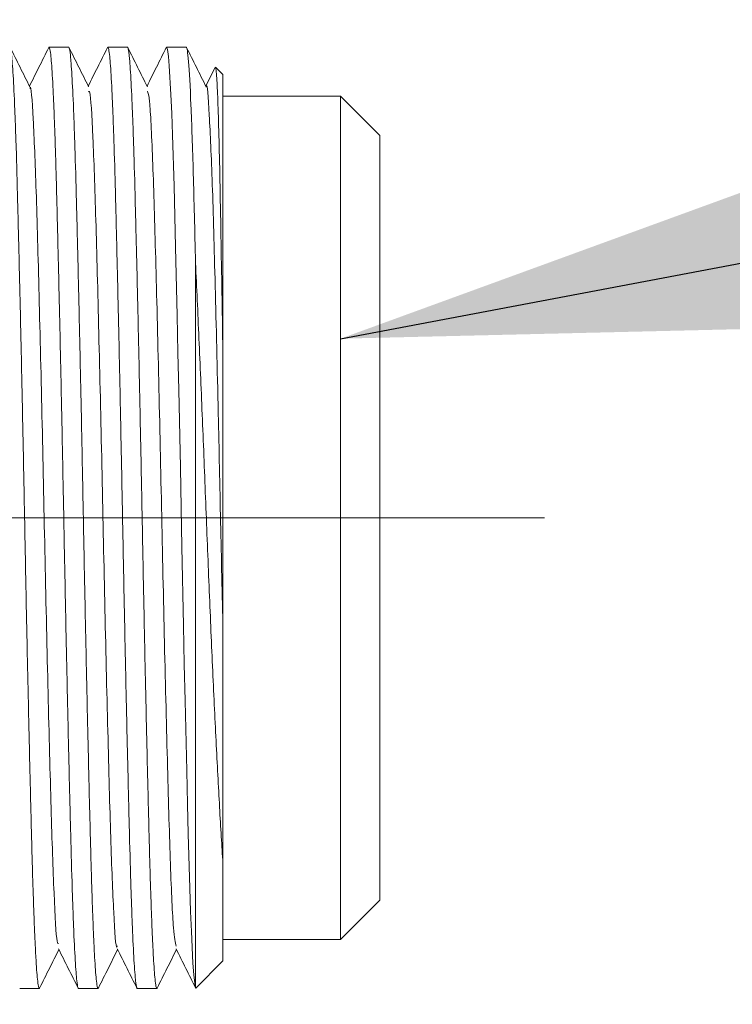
# Model space of a CAD drawing. Header units: millimetres. Extents: x 0 to 420, y 0 to 297.
# Tile 16 of 64: x 168.91 to 173.45, y 106.88 to 113.16. Entities that reach past the tile are written whole.
import ezdxf

# ---------------------------------------------------------------- set-up
doc = ezdxf.new("R2010")
doc.units = ezdxf.units.MM
doc.linetypes.add('CENTERX2', pattern=[20.32, 12.7, -2.54, 2.54, -2.54])
doc.styles.add('SLDTEXTSTYLE0', font='TXT', dxfattribs={"width": 0.75})
doc.dimstyles.new('SLDDIMSTYLE0', dxfattribs={"dimtxt": 3.5, "dimasz": 3.302, "dimexe": 0, "dimexo": 0.0625, "dimgap": 0.875, "dimtad": 2, "dimlfac": 2, "dimrnd": 1e-09, "dimzin": 4, "dimdsep": 46, "dimtxsty": 'SLDTEXTSTYLE0', "dimsah": 1, "dimcen": 0.09, "dimadec": 0, "dimazin": 1, "dimtfac": 1, "dimtofl": 0, "dimtmove": 0, "dimatfit": 3, "dimfxl": 1, "dimfrac": 2, "dimtolj": 1, "dimtzin": 12, "dimarcsym": 0})
doc.dimstyles.new('SLDDIMSTYLE1', dxfattribs={"dimtxt": 3.5, "dimasz": 3.302, "dimexe": 0, "dimexo": 0.0625, "dimgap": 0.875, "dimtad": 2, "dimdec": 6, "dimlfac": 2, "dimrnd": 1e-09, "dimzin": 12, "dimdsep": 46, "dimtxsty": 'SLDTEXTSTYLE0', "dimsah": 1, "dimcen": 0.09, "dimadec": 0, "dimazin": 3, "dimtfac": 1, "dimtofl": 0, "dimtmove": 0, "dimatfit": 3, "dimfxl": 1, "dimfrac": 2, "dimtolj": 1, "dimtzin": 12, "dimarcsym": 0})
doc.dimstyles.new('SLDDIMSTYLE3', dxfattribs={"dimtxt": 0.18, "dimasz": 3.302, "dimexe": 0, "dimexo": 0.0625, "dimgap": 0, "dimtad": 0, "dimtih": 1, "dimtoh": 1, "dimdec": 0, "dimrnd": 1e-09, "dimzin": 0, "dimdsep": 46, "dimtxsty": 'Standard', "dimsah": 1, "dimcen": 0.09, "dimadec": 0, "dimazin": 0, "dimtfac": 3.302, "dimtdec": 0, "dimtofl": 0, "dimtmove": 0, "dimatfit": 3, "dimfxl": 1, "dimfrac": 2, "dimtolj": 1, "dimtzin": 0, "dimarcsym": 0})

# ---------------------------------------------------------------- blocks, each defined once
blk = doc.blocks.new('_D_1')
at = {"color": 7, "linetype": 'Continuous', "lineweight": 0}
for p, q in [((174.2035, 109.9813), (181.881, 109.9813)), ((180.881, 109.9813), (180.881, 96.3313)), ((173.9535, 96.3313), (181.881, 96.3313)), ((180.881, 96.3313), (180.881, 70.2629))]:
    blk.add_line(p, q, dxfattribs=at)
for points in [[(180.881, 109.9813), (180.373, 106.6793), (181.389, 106.6793)], [(180.881, 96.3313), (181.389, 99.6333), (180.373, 99.6333)]]:
    blk.add_solid(points, dxfattribs=at)
at = {"color": 7, "linetype": 'Continuous', "lineweight": 0, "insert": (176.3692, 70.2629), "char_height": 3.5, "attachment_point": 1, "rotation": 90, "style": 'SLDTEXTSTYLE0'}
blk.add_mtext('27.30', dxfattribs=at)
blk = doc.blocks.new('_D_2')
at = {"color": 7, "linetype": 'Continuous', "lineweight": 0}
for p, q in [((162.2104, 119.6389), (192.5434, 119.6389)), ((191.5434, 119.6389), (191.5434, 86.6738)), ((162.2104, 86.6738), (192.5434, 86.6738))]:
    blk.add_line(p, q, dxfattribs=at)
for points in [[(191.5434, 119.6389), (191.0354, 116.3369), (192.0514, 116.3369)], [(191.5434, 86.6738), (192.0514, 89.9758), (191.0354, 89.9758)]]:
    blk.add_solid(points, dxfattribs=at)
at = {"color": 7, "linetype": 'Continuous', "lineweight": 0, "insert": (187.0317, 100.5702), "char_height": 3.5, "attachment_point": 1, "rotation": 90, "style": 'SLDTEXTSTYLE0'}
blk.add_mtext('66', dxfattribs=at)
blk = doc.blocks.new('_D_7')
at = {"color": 7, "linetype": 'Continuous', "lineweight": 0}
for p, q in [((145.371, 123.1563), (200.2035, 123.1563)), ((199.2035, 123.1563), (199.2035, 83.1563)), ((145.371, 83.1563), (200.2035, 83.1563))]:
    blk.add_line(p, q, dxfattribs=at)
for points in [[(199.2035, 123.1563), (198.6955, 119.8543), (199.7115, 119.8543)], [(199.2035, 83.1563), (199.7115, 86.4583), (198.6955, 86.4583)]]:
    blk.add_solid(points, dxfattribs=at)
at = {"color": 7, "linetype": 'Continuous', "lineweight": 0, "insert": (194.6918, 100.5702), "char_height": 3.5, "attachment_point": 1, "rotation": 90, "style": 'SLDTEXTSTYLE0'}
blk.add_mtext('80', dxfattribs=at)

msp = doc.modelspace()

# ---------------------------------------------------------------- linework, layer by layer
at = {"color": 7, "linetype": 'Continuous', "lineweight": 15}
for p, q in [((169.21916968, 112.98130837), (169.09416968, 112.98130837)), ((169.59416968, 112.98130837), (169.46916968, 112.98130837)), ((169.96916968, 112.98130837), (169.84416968, 112.98130837)), ((170.15236079, 112.84995719), (170.09416876, 112.7336703)), ((170.20354468, 112.80630837), (170.15562801, 112.85422504)), ((170.20354468, 112.80630837), (170.20354468, 110.9954513)), ((170.95354404, 112.66880837), (170.20354468, 112.66880837)), ((171.20354404, 112.41880837), (170.95354404, 112.66880837)), ((170.95354404, 107.29380837), (170.95354404, 112.66880837)), ((171.20354404, 107.54380837), (171.20354404, 112.41880837)), ((170.02854468, 106.98578515), (170.02854468, 111.60587779)), ((170.20354468, 107.77961925), (170.20354468, 107.15630837)), ((170.95354404, 107.29380837), (171.20354404, 107.54380837)), ((170.20354468, 107.29380837), (170.95354404, 107.29380837)), ((170.03062801, 106.9833917), (170.20354468, 107.15630837)), ((168.90666968, 106.98130837), (169.03166968, 106.98130837)), ((169.28166968, 106.98130837), (169.40666968, 106.98130837)), ((169.65666968, 106.98130837), (169.78166968, 106.98130837))]:
    msp.add_line(p, q, dxfattribs=at)
at = {"color": 7, "linetype": 'CENTERX2', "lineweight": 0}
msp.add_line((159.55354404, 109.98130837), (173.20354404, 109.98130837), dxfattribs=at)
at = {"color": 7, "linetype": 'Continuous', "lineweight": 15, "flags": 128}
msp.add_lwpolyline([(169.84212954, 112.97804496), (169.84416968, 112.98130837), (169.84990656, 112.9664691), (169.85587873, 112.92150286), (169.86089432, 112.86208174), (169.87121033, 112.6806047), (169.87644132, 112.55836485), (169.88142718, 112.42240362), (169.89124898, 112.09496134), (169.89619544, 111.90455227), (169.90109602, 111.7073894), (169.91131985, 111.27093794), (169.91657771, 111.03385354), (169.92163665, 110.79772427), (169.93174735, 110.30146494), (169.93672408, 110.04442337), (169.94146038, 109.79595682), (169.95146763, 109.29587401), (169.9566884, 109.04788357), (169.96175867, 108.8151135), (169.97203514, 108.36761201), (169.97716859, 108.15663356), (169.98201171, 107.96579658), (169.991736, 107.62132411), (169.99685606, 107.47115032), (170.0018759, 107.34378669), (170.01219297, 107.14122622), (170.01742059, 107.06880111), (170.02302313, 107.014452), (170.02854468, 106.98578515), (170.02854468, 106.98578515)], dxfattribs=at)
at = {"color": 7, "linetype": 'Continuous', "lineweight": 15}
for points, knots in [([(169.09179889, 112.97751605), (169.09258914, 112.97917845), (169.09527819, 112.98483522), (169.09988597, 112.97082347), (169.10551203, 112.92919003), (169.1126143, 112.84485514), (169.119536, 112.72318199), (169.12639113, 112.56296902), (169.13145241, 112.42488387), (169.13641773, 112.27011116), (169.14125688, 112.09710172), (169.14610908, 111.90913571), (169.15277359, 111.64141104), (169.15962781, 111.34862419), (169.16651895, 111.03792161), (169.1733882, 110.71725864), (169.1801761, 110.38435745), (169.18668508, 110.047514), (169.19304552, 109.71008214), (169.19978332, 109.37461607), (169.20662084, 109.04964424), (169.21350763, 108.73352102), (169.22039986, 108.43332679), (169.22712942, 108.15686525), (169.23369715, 107.89768156), (169.24005417, 107.66659842), (169.24678532, 107.46983194), (169.25359731, 107.29683275), (169.26052014, 107.16098608), (169.26690625, 107.07246481), (169.27226514, 107.01647453), (169.27704891, 106.98578594), (169.2805089, 106.98243318), (169.28166968, 106.98130837)], [0, 0, 0, 0, 0.0130131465, 0.0442808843, 0.0758633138, 0.1019057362, 0.1548753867, 0.1818659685, 0.2079084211, 0.2341316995, 0.2609253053, 0.2879159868, 0.3139577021, 0.3669258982, 0.39391572, 0.4199578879, 0.4729270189, 0.4999173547, 0.5259591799, 0.5789276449, 0.6059176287, 0.6319593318, 0.6849274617, 0.7119172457, 0.7379595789, 0.7909290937, 0.8179196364, 0.8439613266, 0.8969294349, 0.9239192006, 0.9427698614, 0.980800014, 1, 1, 1, 1]), ([(169.46683939, 112.97758084), (169.46761614, 112.9792103), (169.47029169, 112.98482303), (169.47488596, 112.97081292), (169.48051208, 112.92919249), (169.48761409, 112.84485288), (169.49453736, 112.72318893), (169.50138878, 112.56295738), (169.50817273, 112.37834539), (169.51468171, 112.15868864), (169.52110623, 111.90914466), (169.52777526, 111.64140579), (169.53462754, 111.34862505), (169.541519, 111.03792145), (169.54838818, 110.71725873), (169.5551761, 110.38435744), (169.56168508, 110.047514), (169.56804552, 109.71008214), (169.57478332, 109.37461607), (169.58162084, 109.04964424), (169.58850763, 108.73352102), (169.59539986, 108.43332679), (169.60212942, 108.15686525), (169.60869715, 107.89768156), (169.61505417, 107.66659842), (169.62178532, 107.46983194), (169.62859731, 107.29683275), (169.63552014, 107.16098608), (169.64190625, 107.07246481), (169.64726514, 107.01647453), (169.65204891, 106.98578594), (169.6555089, 106.98243318), (169.65666968, 106.98130837)], [0, 0, 0, 0, 0.0127942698, 0.0440704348, 0.0756613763, 0.1017108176, 0.1546947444, 0.1816926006, 0.2077420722, 0.2607261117, 0.2877240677, 0.3137728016, 0.3667552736, 0.3937523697, 0.4198015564, 0.4727849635, 0.4997825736, 0.5258314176, 0.5788141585, 0.6058114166, 0.6318601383, 0.6848425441, 0.7118396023, 0.7378889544, 0.7908727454, 0.8178705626, 0.8439192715, 0.8969016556, 0.9238986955, 0.9427544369, 0.9807948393, 1, 1, 1, 1]), ([(169.03394646, 106.9849503), (169.03318755, 106.98336414), (169.03052984, 106.97780939), (169.02595329, 106.99182136), (169.02032765, 107.03340926), (169.01494173, 107.09740374), (169.00981285, 107.17766171), (169.00461208, 107.27899154), (168.99944784, 107.39964926), (168.99438705, 107.53773247), (168.9894216, 107.69250569), (168.98458249, 107.86551499), (168.97973028, 108.05348104), (168.97306577, 108.3212057), (168.96621155, 108.61399255), (168.95932041, 108.92469513), (168.95245116, 109.2453581), (168.94566327, 109.57825929), (168.93915428, 109.91510274), (168.93279384, 110.2525346), (168.92605604, 110.58800067), (168.91921852, 110.9129725), (168.91233173, 111.22909572), (168.9054395, 111.52928995), (168.89870994, 111.8057515), (168.89214221, 112.06493518), (168.8857852, 112.29601832), (168.87905404, 112.4927848), (168.87224205, 112.66578399), (168.86531922, 112.80163066), (168.85893311, 112.89015193), (168.85357422, 112.94614221), (168.84879046, 112.9768308), (168.84533046, 112.98018356), (168.84416968, 112.98130837)], [0, 0, 0, 0, 0.0125029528, 0.0437853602, 0.075382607, 0.1014372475, 0.127672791, 0.1544788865, 0.1814821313, 0.2075368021, 0.2337723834, 0.2605785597, 0.2875819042, 0.3136358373, 0.3666288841, 0.3936313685, 0.4196857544, 0.4726797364, 0.499682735, 0.5257367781, 0.5787300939, 0.6057327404, 0.6317866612, 0.6847796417, 0.7117820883, 0.7378366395, 0.7908310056, 0.8178342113, 0.8438881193, 0.8968810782, 0.9238835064, 0.9427430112, 0.9807910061, 1, 1, 1, 1]), ([(168.97169251, 112.72862303), (168.95082466, 112.77032279), (168.90908775, 112.85372471), (168.86735456, 112.93712912), (168.84648736, 112.97883253)], [0, 0, 0, 0, 0.4999855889, 1, 1, 1, 1]), ([(169.09180847, 112.97873941), (169.07094123, 112.93703589), (169.03006392, 112.85534191), (168.98918297, 112.77365068), (168.96917111, 112.73366157)], [0, 0, 0, 0, 0.5104846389, 1, 1, 1, 1]), ([(169.40897682, 106.98499888), (169.40820779, 106.98338813), (169.40553997, 106.97780034), (169.40095329, 106.99181337), (169.39532765, 107.033411), (169.38994173, 107.09740331), (169.38481285, 107.17766183), (169.37961208, 107.27899151), (169.37444784, 107.39964926), (169.36938705, 107.53773247), (169.3644216, 107.69250569), (169.35958249, 107.86551499), (169.35473028, 108.05348104), (169.34806577, 108.3212057), (169.34121155, 108.61399255), (169.33432041, 108.92469513), (169.32745116, 109.2453581), (169.32066327, 109.57825929), (169.31415428, 109.91510274), (169.30779384, 110.2525346), (169.30105604, 110.58800067), (169.29421852, 110.9129725), (169.28733173, 111.22909572), (169.2804395, 111.52928995), (169.27370994, 111.8057515), (169.26714221, 112.06493518), (169.2607852, 112.29601832), (169.25405404, 112.4927848), (169.24724205, 112.66578399), (169.24031922, 112.80163066), (169.23393311, 112.89015193), (169.22857422, 112.94614221), (169.22379046, 112.9768308), (169.22033046, 112.98018356), (169.21916968, 112.98130837)], [0, 0, 0, 0, 0.0126676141, 0.0439448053, 0.0755367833, 0.1015870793, 0.1278182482, 0.1546198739, 0.1816186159, 0.2076689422, 0.2339001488, 0.2607018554, 0.2877006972, 0.3137502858, 0.3667344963, 0.3937324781, 0.4197825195, 0.472767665, 0.499766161, 0.5258158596, 0.578800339, 0.6057984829, 0.6318480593, 0.6848322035, 0.7118301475, 0.7378803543, 0.7908658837, 0.8178645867, 0.8439141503, 0.8968982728, 0.9238961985, 0.9427525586, 0.9807942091, 1, 1, 1, 1]), ([(169.34644212, 112.7291259), (169.32557352, 112.77082754), (169.28383507, 112.85423333), (169.2421005, 112.93763929), (169.22123258, 112.97934352)], [0, 0, 0, 0, 0.499984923, 1, 1, 1, 1]), ([(169.46684912, 112.97882642), (169.44598377, 112.93712692), (169.40509237, 112.85540528), (169.36419773, 112.77368676), (169.3441701, 112.73366615)], [0, 0, 0, 0, 0.5102626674, 1, 1, 1, 1]), ([(169.78373326, 106.98460928), (169.78304541, 106.98319391), (169.78045877, 106.97787144), (169.77595329, 106.99187945), (169.77032765, 107.03339666), (169.76494173, 107.09740686), (169.75981285, 107.17766086), (169.75461208, 107.27899178), (169.74944784, 107.3996492), (169.74438705, 107.53773249), (169.7394216, 107.69250568), (169.73458249, 107.86551499), (169.72973028, 108.05348104), (169.72306577, 108.3212057), (169.71621155, 108.61399255), (169.70932041, 108.92469513), (169.70245116, 109.2453581), (169.69566327, 109.57825929), (169.68915428, 109.91510274), (169.68279384, 110.2525346), (169.67605604, 110.58800067), (169.66921852, 110.9129725), (169.66233173, 111.22909572), (169.6554395, 111.52928995), (169.64870994, 111.8057515), (169.64214221, 112.06493518), (169.6357852, 112.29601832), (169.62905404, 112.4927848), (169.62224205, 112.66578399), (169.61531922, 112.80163066), (169.60893311, 112.89015193), (169.60357422, 112.94614221), (169.59879046, 112.9768308), (169.59533046, 112.98018356), (169.59416968, 112.98130837)], [0, 0, 0, 0, 0.0113454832, 0.0426645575, 0.0742988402, 0.10038402, 0.1266503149, 0.1534878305, 0.1805227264, 0.2066079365, 0.2328742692, 0.2597118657, 0.2867468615, 0.312831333, 0.3658864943, 0.3929206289, 0.4190055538, 0.4720616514, 0.4990963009, 0.5251808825, 0.5782363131, 0.60527061, 0.6313550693, 0.6844101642, 0.711444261, 0.7375293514, 0.7905858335, 0.8176206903, 0.8437051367, 0.89676021, 0.9237942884, 0.9426758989, 0.9807684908, 1, 1, 1, 1]), ([(169.72166583, 112.72867905), (169.70080009, 112.77037447), (169.65906755, 112.85376743), (169.61733829, 112.93716351), (169.59647312, 112.97886261)], [0, 0, 0, 0, 0.4999872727, 1, 1, 1, 1]), ([(169.84214033, 112.97940649), (169.82127281, 112.93770312), (169.78028477, 112.8557893), (169.73929301, 112.77387555), (169.71917068, 112.73366513)], [0, 0, 0, 0, 0.5091126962, 1, 1, 1, 1]), ([(170.02854468, 111.60587779), (170.02602053, 111.71152002), (170.02353978, 111.81226362), (170.0187185, 112.00206273), (170.01643381, 112.09048221), (170.00939897, 112.34159176), (170.00438341, 112.49047536), (169.99413023, 112.7333515), (169.98889747, 112.82717959), (169.97871326, 112.95115362), (169.97376645, 112.98130837), (169.96916968, 112.98130837)], [0, 0, 0, 0, 0.125, 0.125, 0.25, 0.25, 0.5, 0.5, 0.75, 0.75, 1, 1, 1, 1]), ([(170.09665043, 112.72871112), (170.0757827, 112.77041075), (170.03404606, 112.85381239), (169.99231311, 112.93721624), (169.97144603, 112.97891936)], [0, 0, 0, 0, 0.4999856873, 1, 1, 1, 1]), ([(170.1540925, 112.84909062), (170.15460497, 112.85131813), (170.15645348, 112.85935288), (170.15961014, 112.8383971), (170.16459471, 112.77958468), (170.17060153, 112.65099644), (170.17747174, 112.43095837), (170.18424964, 112.1393165), (170.19044762, 111.79665625), (170.19701005, 111.41270971), (170.20134802, 111.13571527), (170.20354468, 110.9954513)], [0, 0, 0, 0, 0.0323351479, 0.1166345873, 0.2018717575, 0.3359053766, 0.4738259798, 0.6078595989, 0.7457917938, 0.8712744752, 1, 1, 1, 1]), ([(169.15429402, 107.26757287), (169.1513252, 107.26648152), (169.14216088, 107.26311268), (169.12544879, 107.55605385), (169.10714467, 108.100629), (169.08792144, 108.84857303), (169.06831693, 109.70663565), (169.05028743, 110.595702), (169.03018313, 111.41691167), (169.01202939, 112.1039984), (168.99261545, 112.54742633), (168.97902526, 112.75091712), (168.97224948, 112.72014932), (168.9717178, 112.71773503)], [0, 0, 0, 0, 0.0505413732, 0.1560142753, 0.2595951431, 0.3642111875, 0.4692380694, 0.5724973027, 0.6780022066, 0.7813994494, 0.8862363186, 0.9910731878, 1, 1, 1, 1]), ([(170.20354468, 109.26161673), (170.1985041, 109.49140532), (170.18843638, 109.95037007), (170.17246842, 110.71549023), (170.15368054, 111.4751058), (170.13564651, 112.14903538), (170.11604294, 112.57013904), (170.10310387, 112.76036912), (170.09677166, 112.7274052), (170.09670011, 112.72703273)], [0, 0, 0, 0, 0.1423156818, 0.284252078, 0.4642197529, 0.640356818, 0.8195090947, 0.997960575, 1, 1, 1, 1]), ([(169.52922449, 107.25306352), (169.52818859, 107.24909023), (169.52092532, 107.22123148), (169.50665597, 107.43965446), (169.48744941, 107.90482324), (169.46913352, 108.60479744), (169.4490643, 109.43424675), (169.43111678, 110.32441845), (169.41135494, 111.176117), (169.39235608, 111.91264137), (169.37385526, 112.43832805), (169.35770117, 112.7107396), (169.34900576, 112.69936997), (169.34650589, 112.69610128)], [0, 0, 0, 0, 0.0174598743, 0.122419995, 0.2269695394, 0.3304845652, 0.4358904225, 0.5389919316, 0.6441108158, 0.7484092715, 0.852153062, 0.9574950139, 1, 1, 1, 1]), ([(169.90401314, 107.25073051), (169.8986599, 107.27510671), (169.887003, 107.3281869), (169.86801918, 107.73898823), (169.85011981, 108.37028692), (169.83011741, 109.16856378), (169.81160602, 110.04992133), (169.79261017, 110.92379945), (169.7728469, 111.70331062), (169.75490205, 112.30139942), (169.73673834, 112.6620722), (169.72613577, 112.68944444), (169.72177093, 112.70071298)], [0, 0, 0, 0, 0.0895168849, 0.1949267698, 0.2981424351, 0.4036481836, 0.5075532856, 0.6120139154, 0.7172962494, 0.8205580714, 0.9261278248, 1, 1, 1, 1]), ([(170.20354468, 107.77961925), (170.19608311, 107.88614411), (170.18910065, 108.00552718), (170.17444927, 108.2685901), (170.16698003, 108.41055588), (170.15201013, 108.71016521), (170.14444795, 108.8690082), (170.12931489, 109.20226469), (170.12193101, 109.37250812), (170.11111051, 109.63310017), (170.10754644, 109.72084105), (170.10050318, 109.89811202), (170.09705217, 109.98804113), (170.0866103, 110.25557406), (170.07951381, 110.43207822), (170.06506811, 110.78144868), (170.05765636, 110.95570351), (170.0430084, 111.29025987), (170.03574666, 111.45126722), (170.02854468, 111.60587779)], [0, 0, 0, 0, 0.125, 0.125, 0.25, 0.25, 0.375, 0.375, 0.5, 0.5, 0.5625, 0.5625, 0.625, 0.625, 0.75, 0.75, 0.875, 0.875, 1, 1, 1, 1]), ([(170.20354468, 110.9954513), (170.20354468, 110.85527327), (170.20354468, 110.71259085), (170.20354468, 110.42228328), (170.20354468, 110.27447819), (170.20354468, 109.98227642), (170.20354468, 109.83682402), (170.20354468, 109.54728231), (170.20354468, 109.4025504), (170.20354468, 109.26161673)], [0, 0, 0, 0, 0.25, 0.25, 0.5, 0.5, 0.75, 0.75, 1, 1, 1, 1]), ([(170.20354468, 109.26161673), (170.20354468, 109.11799211), (170.20354468, 108.97817041), (170.20354468, 108.70602743), (170.20354468, 108.57361903), (170.20354468, 108.32393551), (170.20354468, 108.20561555), (170.20354468, 107.98208294), (170.20354468, 107.87652202), (170.20354468, 107.77961925)], [0, 0, 0, 0, 0.25, 0.25, 0.5, 0.5, 0.75, 0.75, 1, 1, 1, 1]), ([(169.03393651, 106.98367758), (169.0548014, 107.02537617), (169.09571102, 107.10713425), (169.1366238, 107.18888945), (169.15667008, 107.22894752)], [0, 0, 0, 0, 0.5100240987, 1, 1, 1, 1]), ([(169.15438042, 107.23352301), (169.175249, 107.1918214), (169.21698741, 107.10841567), (169.25872195, 107.02500964), (169.27958985, 106.98330537)], [0, 0, 0, 0, 0.499984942, 1, 1, 1, 1]), ([(169.40896695, 106.98374114), (169.42983409, 107.02544443), (169.4707328, 107.1071811), (169.51163513, 107.18891547), (169.53166847, 107.22894772)], [0, 0, 0, 0, 0.5102151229, 1, 1, 1, 1]), ([(169.52924167, 107.23379726), (169.55010914, 107.192098), (169.59184527, 107.10869712), (169.63357777, 107.02529433), (169.65444461, 106.98359176)], [0, 0, 0, 0, 0.4999858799, 1, 1, 1, 1]), ([(169.78372252, 106.98325423), (169.8045904, 107.02495838), (169.84557246, 107.10686037), (169.88655832, 107.18876227), (169.90667435, 107.22896007)], [0, 0, 0, 0, 0.509195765, 1, 1, 1, 1]), ([(169.90403816, 107.23422795), (169.92490553, 107.1925297), (169.96664143, 107.10913087), (170.00837374, 107.02572852), (170.02924047, 106.98402618)], [0, 0, 0, 0, 0.4999860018, 1, 1, 1, 1])]:
    msp.add_open_spline(points, degree=3, knots=knots, dxfattribs=at)
msp.add_open_spline([(170.02854468, 106.98578515), (170.02924614, 106.98350209), (170.02994059, 106.98270428), (170.03062801, 106.9833917)], degree=3, dxfattribs=at)

# ---------------------------------------------------------------- dimensions: what is measured, and where the dimension line sits
at = {"color": 7, "linetype": 'Continuous', "lineweight": 0}
for base, p1, p2, dimstyle, picture, middle in [((199.20354414, 83.15630837), (144.37099911, 123.15630837), (144.37099911, 83.15630837), 'SLDDIMSTYLE1', '_D_7', (199.20354414, 103.15630837)), ((191.54340071, 86.67376344), (161.21037477, 119.63885331), (161.21037477, 86.67376344), 'SLDDIMSTYLE1', '_D_2', (191.54340071, 103.15630837)), ((180.88096937, 96.33130837), (173.20354404, 109.98130837), (172.95354404, 96.33130837), 'SLDDIMSTYLE0', '_D_1', (180.88096937, 76.08166554))]:
    dim = msp.add_linear_dim(base=base, p1=p1, p2=p2, angle=90, dimstyle=dimstyle, dxfattribs=at)
    dim.commit()
    dim.dimension.update_dxf_attribs({"geometry": picture, "text_midpoint": middle, "dimtype": 160})

# ---------------------------------------------------------------- leaders
for points in [[(170.95354404, 111.12325828), (207.70957096, 118.06710688)], [(170.95354404, 96.81555342), (207.70957096, 118.06710688)]]:
    msp.add_leader(points, dimstyle='SLDDIMSTYLE3', dxfattribs=at)

doc.saveas('drawing.dxf')
